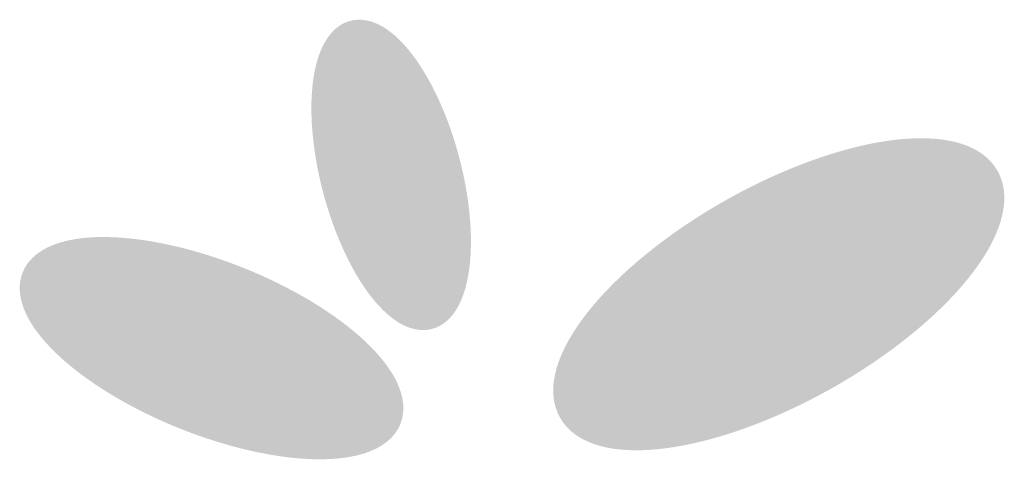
# Model space of a CAD drawing. Extents: x -15.7 to 1.3, y -11.4 to -0.4.
# Tile 6 of 11: x -6.373 to -5.912, y -4.004 to -3.798. Entities that reach past the tile are written whole.
import ezdxf

# ---------------------------------------------------------------- set-up
doc = ezdxf.new("R2010")
doc.units = 0
doc.header["$MEASUREMENT"] = 0
doc.layers.get('0').update_dxf_attribs({"linetype": 'CONTINUOUS'})
doc.layers.add('2D_LINE_26', color=3, linetype='CONTINUOUS')

# ---------------------------------------------------------------- blocks, each defined once
blk = doc.blocks.new('SMOOTH_0$005')
at = {"const_width": 0.0025}
blk.add_lwpolyline([(-0.00125, 0, 1), (0.00125, 0, 1)], format="xyb", close=True, dxfattribs=at)
blk = doc.blocks.new('DRAWING_3')
at = {"layer": '2D_LINE_26', "const_width": 0.005}
for points in [[(-0.83093, -0.08987), (-0.79413, -0.05307)], [(-0.83036, -0.08838), (-0.79461, -0.05263)], [(-0.82976, -0.08685), (-0.79515, -0.05224)], [(-0.82912, -0.08527), (-0.79573, -0.05188)], [(-0.82842, -0.08364), (-0.79635, -0.05157)], [(-0.82767, -0.08196), (-0.79703, -0.05132)], [(-0.82686, -0.08022), (-0.79778, -0.05114)], [(-0.82597, -0.0784), (-0.7986, -0.05103)], [(-0.82499, -0.07649), (-0.7995, -0.051)], [(-0.82391, -0.07448), (-0.80053, -0.0511)], [(-0.82267, -0.07231), (-0.80168, -0.05132)], [(-0.82124, -0.06995), (-0.80305, -0.05176)], [(-0.8195, -0.06727), (-0.80473, -0.0525)], [(-0.83283, -0.0955), (-0.79248, -0.05515)], [(-0.8324, -0.09414), (-0.79285, -0.05459)], [(-0.83194, -0.09275), (-0.79324, -0.05405)], [(-0.83145, -0.09133), (-0.79366, -0.05354)], [(-0.81713, -0.06397), (-0.80704, -0.05388)], [(-0.83429, -0.10068), (-0.79129, -0.05768)], [(-0.83397, -0.09943), (-0.79156, -0.05702)], [(-0.83361, -0.09814), (-0.79184, -0.05637)], [(-0.83324, -0.09684), (-0.79215, -0.05575)], [(-0.83514, -0.10433), (-0.79065, -0.05984)], [(-0.83488, -0.10313), (-0.79084, -0.05909)], [(-0.8346, -0.10192), (-0.79106, -0.05838)], [(-0.83581, -0.10778), (-0.79019, -0.06216)], [(-0.83561, -0.10665), (-0.79033, -0.06137)], [(-0.83538, -0.1055), (-0.79047, -0.06059)], [(-0.8363, -0.11107), (-0.78991, -0.06468)], [(-0.83615, -0.10999), (-0.78998, -0.06382)], [(-0.83599, -0.1089), (-0.79008, -0.06299)], [(-0.83653, -0.11316), (-0.7898, -0.06643)], [(-0.83643, -0.11212), (-0.78985, -0.06554)], [(-0.83675, -0.11617), (-0.78979, -0.06921)], [(-0.8367, -0.11519), (-0.78978, -0.06827)], [(-0.83663, -0.11418), (-0.78979, -0.06734)], [(-0.83681, -0.11809), (-0.78986, -0.07114)], [(-0.83679, -0.11714), (-0.78982, -0.07017)], [(-0.83682, -0.11903), (-0.78994, -0.07215)], [(-0.8368, -0.11994), (-0.79001, -0.07315)], [(-0.83677, -0.12084), (-0.79012, -0.07419)], [(-0.83672, -0.12172), (-0.79023, -0.07523)], [(-0.83665, -0.12259), (-0.79037, -0.07631)], [(-0.83656, -0.12343), (-0.79052, -0.07739)], [(-0.83646, -0.12426), (-0.7907, -0.0785)], [(-0.83633, -0.12506), (-0.79089, -0.07962)], [(-0.83619, -0.12585), (-0.7911, -0.08076)], [(-0.83603, -0.12662), (-0.79134, -0.08193)], [(-0.83584, -0.12736), (-0.79158, -0.0831)], [(-0.83564, -0.12809), (-0.79186, -0.08431)], [(-0.83541, -0.12879), (-0.79215, -0.08553)], [(-0.83516, -0.12947), (-0.79247, -0.08678)], [(-0.83489, -0.13013), (-0.79281, -0.08805)], [(-0.83459, -0.13077), (-0.79317, -0.08935)], [(-0.83427, -0.13137), (-0.79356, -0.09066)], [(-0.83392, -0.13196), (-0.79398, -0.09202)], [(-0.83354, -0.13251), (-0.79443, -0.0934)], [(-0.83314, -0.13303), (-0.79491, -0.0948)], [(-0.8327, -0.13352), (-0.79542, -0.09624)], [(-0.83222, -0.13398), (-0.79596, -0.09772)], [(-0.83171, -0.13439), (-0.79655, -0.09923)], [(-0.83115, -0.13477), (-0.79717, -0.10079)], [(-0.83055, -0.13509), (-0.79784, -0.10238)], [(-0.82989, -0.13537), (-0.79856, -0.10404)], [(-0.82918, -0.13559), (-0.79934, -0.10575)], [(-0.8284, -0.13574), (-0.8002, -0.10754)], [(-0.82753, -0.1358), (-0.80112, -0.10939)], [(-0.82657, -0.13577), (-0.80216, -0.11136)], [(-0.82548, -0.13561), (-0.80332, -0.11345)], [(-0.82422, -0.13528), (-0.80464, -0.1157)], [(-0.82271, -0.1347), (-0.80622, -0.11821)], [(-0.76915, -0.14892), (-0.7675, -0.14847), (-0.76587, -0.14798), (-0.76425, -0.14746), (-0.76266, -0.14692), (-0.76108, -0.14634), (-0.75954, -0.14575), (-0.75803, -0.14512), (-0.75655, -0.14447), (-0.75511, -0.14381), (-0.75371, -0.14312), (-0.75236, -0.14241), (-0.75106, -0.14168), (-0.74981, -0.14094), (-0.74862, -0.14019), (-0.74748, -0.13943), (-0.74641, -0.13865), (-0.7454, -0.13787), (-0.74445, -0.13708), (-0.74358, -0.13629), (-0.74277, -0.1355), (-0.74203, -0.13471), (-0.74137, -0.13391), (-0.74079, -0.13313), (-0.74028, -0.13234), (-0.73985, -0.13157), (-0.7395, -0.1308), (-0.73923, -0.13005), (-0.73904, -0.12931), (-0.73893, -0.12858), (-0.7389, -0.12787), (-0.73895, -0.12718), (-0.73909, -0.12651), (-0.7393, -0.12586), (-0.7396, -0.12523), (-0.73998, -0.12463), (-0.74043, -0.12405), (-0.74097, -0.1235), (-0.74158, -0.12298), (-0.74226, -0.12249), (-0.74302, -0.12203), (-0.74385, -0.1216), (-0.74475, -0.12121), (-0.74571, -0.12085), (-0.74675, -0.12052), (-0.74784, -0.12024), (-0.749, -0.11998), (-0.75021, -0.11977), (-0.75147, -0.11959), (-0.75279, -0.11946), (-0.75416, -0.11936), (-0.75556, -0.11929), (-0.75702, -0.11927), (-0.75851, -0.11929), (-0.76003, -0.11934), (-0.76158, -0.11944), (-0.76316, -0.11957), (-0.76477, -0.11974), (-0.76639, -0.11995), (-0.76803, -0.1202), (-0.76968, -0.12048), (-0.77133, -0.1208), (-0.773, -0.12115), (-0.77465, -0.12154), (-0.77631, -0.12197), (-0.77796, -0.12242), (-0.77959, -0.12291), (-0.78121, -0.12342), (-0.7828, -0.12397), (-0.78438, -0.12454), (-0.78592, -0.12514), (-0.78743, -0.12576), (-0.78891, -0.12641), (-0.79035, -0.12708), (-0.79175, -0.12777), (-0.7931, -0.12848), (-0.7944, -0.1292), (-0.79565, -0.12994), (-0.79684, -0.13069), (-0.79798, -0.13146), (-0.79905, -0.13223), (-0.80006, -0.13301), (-0.80101, -0.1338), (-0.80188, -0.13459), (-0.80269, -0.13539), (-0.80343, -0.13618), (-0.80409, -0.13697), (-0.80467, -0.13776), (-0.80518, -0.13854), (-0.80561, -0.13932), (-0.80596, -0.14008), (-0.80623, -0.14084), (-0.80642, -0.14158), (-0.80653, -0.14231), (-0.80656, -0.14302), (-0.80651, -0.14371), (-0.80637, -0.14438), (-0.80616, -0.14503), (-0.80586, -0.14566), (-0.80548, -0.14626), (-0.80503, -0.14684), (-0.80449, -0.14739), (-0.80388, -0.14791), (-0.8032, -0.1484), (-0.80244, -0.14886), (-0.80161, -0.14928), (-0.80071, -0.14968), (-0.79975, -0.15004), (-0.79871, -0.15036), (-0.79762, -0.15065), (-0.79646, -0.1509), (-0.79525, -0.15112), (-0.79399, -0.15129), (-0.79267, -0.15143), (-0.7913, -0.15153), (-0.78989, -0.15159), (-0.78844, -0.15161), (-0.78695, -0.1516), (-0.78543, -0.15154), (-0.78388, -0.15145), (-0.7823, -0.15131), (-0.78069, -0.15114), (-0.77907, -0.15093), (-0.77743, -0.15069), (-0.77578, -0.1504), (-0.77412, -0.15009), (-0.77246, -0.14973), (-0.7708, -0.14934), (-0.76915, -0.14892)], [(-0.79693, -0.15081), (-0.76603, -0.11991)], [(-0.79616, -0.15096), (-0.76497, -0.11977)], [(-0.79537, -0.1511), (-0.76392, -0.11965)], [(-0.79456, -0.15122), (-0.76289, -0.11955)], [(-0.79373, -0.15133), (-0.76187, -0.11947)], [(-0.79289, -0.15141), (-0.76087, -0.11939)], [(-0.79203, -0.15149), (-0.75989, -0.11935)], [(-0.79115, -0.15154), (-0.75891, -0.1193)], [(-0.79026, -0.15158), (-0.75796, -0.11928)], [(-0.78936, -0.15161), (-0.75703, -0.11928)], [(-0.78844, -0.15162), (-0.75611, -0.11929)], [(-0.7875, -0.15161), (-0.7552, -0.11931)], [(-0.78655, -0.15159), (-0.75431, -0.11935)], [(-0.78558, -0.15155), (-0.75343, -0.1194)], [(-0.7846, -0.1515), (-0.75258, -0.11948)], [(-0.7836, -0.15143), (-0.75174, -0.11957)], [(-0.78258, -0.15134), (-0.75091, -0.11967)], [(-0.78155, -0.15124), (-0.7501, -0.11979)], [(-0.7805, -0.15112), (-0.74931, -0.11993)], [(-0.82077, -0.1337), (-0.80822, -0.12115)], [(-0.80302, -0.14852), (-0.77653, -0.12203)], [(-0.80243, -0.14886), (-0.77527, -0.1217)], [(-0.80182, -0.14918), (-0.77404, -0.1214)], [(-0.80119, -0.14948), (-0.77283, -0.12112)], [(-0.80053, -0.14975), (-0.77165, -0.12087)], [(-0.79985, -0.15), (-0.77048, -0.12063)], [(-0.79915, -0.15023), (-0.76934, -0.12042)], [(-0.79843, -0.15044), (-0.76822, -0.12023)], [(-0.79769, -0.15063), (-0.76712, -0.12006)], [(-0.77943, -0.15099), (-0.74853, -0.12009)], [(-0.77835, -0.15083), (-0.74777, -0.12025)], [(-0.77724, -0.15066), (-0.74703, -0.12045)], [(-0.77612, -0.15047), (-0.74631, -0.12066)], [(-0.77498, -0.15026), (-0.74561, -0.12089)], [(-0.77382, -0.15003), (-0.74493, -0.12114)], [(-0.77263, -0.14977), (-0.74427, -0.12141)], [(-0.77142, -0.14949), (-0.74363, -0.1217)], [(-0.77019, -0.14919), (-0.74302, -0.12202)], [(-0.80546, -0.1463), (-0.78331, -0.12415)], [(-0.80504, -0.14682), (-0.78187, -0.12365)], [(-0.80459, -0.1473), (-0.78049, -0.12319)], [(-0.8041, -0.14774), (-0.77913, -0.12277)], [(-0.80357, -0.14814), (-0.77781, -0.12238)], [(-0.76893, -0.14887), (-0.74244, -0.12238)], [(-0.76765, -0.14851), (-0.74189, -0.12275)], [(-0.76633, -0.14812), (-0.74136, -0.12315)], [(-0.76498, -0.1477), (-0.74087, -0.12359)], [(-0.76359, -0.14724), (-0.74042, -0.12407)], [(-0.76216, -0.14674), (-0.74001, -0.12459)], [(-0.81768, -0.13153), (-0.81139, -0.12524)], [(-0.80652, -0.14364), (-0.78962, -0.12674)], [(-0.80636, -0.14441), (-0.78792, -0.12597)], [(-0.80612, -0.14511), (-0.78632, -0.12531)], [(-0.80582, -0.14573), (-0.78479, -0.1247)], [(-0.76068, -0.14619), (-0.73964, -0.12515)], [(-0.75914, -0.14559), (-0.73933, -0.12578)], [(-0.75754, -0.14492), (-0.7391, -0.12648)], [(-0.80656, -0.14275), (-0.79142, -0.12761)], [(-0.80645, -0.14171), (-0.79337, -0.12863)], [(-0.75585, -0.14416), (-0.73894, -0.12725)], [(-0.75405, -0.14329), (-0.7389, -0.12814)], [(-0.7521, -0.14227), (-0.73901, -0.12918)], [(-0.80609, -0.14042), (-0.79557, -0.1299)], [(-0.7499, -0.141), (-0.73936, -0.13046)], [(-0.80523, -0.13863), (-0.79827, -0.13167)], [(-0.7472, -0.13923), (-0.74022, -0.13225)], [(-0.82051, -0.23735), (-0.81913, -0.23974), (-0.81771, -0.2421), (-0.81624, -0.24442), (-0.81474, -0.2467), (-0.8132, -0.24893), (-0.81163, -0.2511), (-0.81004, -0.25322), (-0.80842, -0.25526), (-0.80679, -0.25724), (-0.80514, -0.25914), (-0.80348, -0.26097), (-0.80181, -0.26271), (-0.80014, -0.26436), (-0.79847, -0.26592), (-0.79681, -0.26738), (-0.79515, -0.26875), (-0.79351, -0.27001), (-0.79189, -0.27116), (-0.79029, -0.27221), (-0.78871, -0.27315), (-0.78716, -0.27397), (-0.78564, -0.27468), (-0.78416, -0.27527), (-0.78272, -0.27575), (-0.78133, -0.2761), (-0.77998, -0.27633), (-0.77868, -0.27645), (-0.77743, -0.27644), (-0.77624, -0.27631), (-0.77511, -0.27606), (-0.77404, -0.27569), (-0.77303, -0.2752), (-0.77209, -0.27459), (-0.77122, -0.27387), (-0.77042, -0.27303), (-0.76969, -0.27208), (-0.76904, -0.27101), (-0.76846, -0.26984), (-0.76796, -0.26857), (-0.76754, -0.26719), (-0.7672, -0.26571), (-0.76694, -0.26414), (-0.76676, -0.26247), (-0.76667, -0.26072), (-0.76665, -0.25889), (-0.76672, -0.25697), (-0.76687, -0.25499), (-0.7671, -0.25293), (-0.76741, -0.25081), (-0.7678, -0.24863), (-0.76827, -0.24639), (-0.76882, -0.24411), (-0.76945, -0.24178), (-0.77015, -0.23942), (-0.77092, -0.23702), (-0.77177, -0.2346), (-0.77268, -0.23215), (-0.77367, -0.2297), (-0.77471, -0.22723), (-0.77582, -0.22476), (-0.77699, -0.2223), (-0.77822, -0.21984), (-0.7795, -0.2174), (-0.78084, -0.21498), (-0.78222, -0.21259), (-0.78364, -0.21023), (-0.78511, -0.20791), (-0.78661, -0.20563), (-0.78815, -0.2034), (-0.78972, -0.20123), (-0.79131, -0.19912), (-0.79293, -0.19707), (-0.79456, -0.19509), (-0.79621, -0.19319), (-0.79787, -0.19136), (-0.79954, -0.18963), (-0.80121, -0.18797), (-0.80288, -0.18641), (-0.80454, -0.18495), (-0.80619, -0.18359), (-0.80784, -0.18232), (-0.80946, -0.18117), (-0.81106, -0.18012), (-0.81264, -0.17918), (-0.81419, -0.17836), (-0.8157, -0.17765), (-0.81718, -0.17706), (-0.81862, -0.17658), (-0.82002, -0.17623), (-0.82137, -0.176), (-0.82267, -0.17588), (-0.82392, -0.17589), (-0.82511, -0.17602), (-0.82624, -0.17627), (-0.82731, -0.17664), (-0.82832, -0.17713), (-0.82926, -0.17774), (-0.83013, -0.17846), (-0.83093, -0.1793), (-0.83166, -0.18026), (-0.83231, -0.18132), (-0.83289, -0.18249), (-0.83339, -0.18377), (-0.83381, -0.18514), (-0.83415, -0.18662), (-0.83441, -0.18819), (-0.83458, -0.18986), (-0.83468, -0.19161), (-0.8347, -0.19344), (-0.83463, -0.19536), (-0.83448, -0.19735), (-0.83425, -0.1994), (-0.83394, -0.20152), (-0.83355, -0.2037), (-0.83307, -0.20594), (-0.83253, -0.20822), (-0.8319, -0.21055), (-0.8312, -0.21292), (-0.83043, -0.21531), (-0.82958, -0.21773), (-0.82866, -0.22018), (-0.82768, -0.22263), (-0.82663, -0.2251), (-0.82552, -0.22757), (-0.82435, -0.23003), (-0.82312, -0.23249), (-0.82184, -0.23493), (-0.82051, -0.23735)], [(-0.8347, -0.19229), (-0.81891, -0.1765)], [(-0.8347, -0.19323), (-0.81819, -0.17672)], [(-0.83468, -0.19414), (-0.81749, -0.17695)], [(-0.83467, -0.19134), (-0.81964, -0.17631)], [(-0.83465, -0.19504), (-0.81681, -0.1772)], [(-0.83462, -0.19036), (-0.82041, -0.17615)], [(-0.8346, -0.19592), (-0.81615, -0.17747)], [(-0.83454, -0.18935), (-0.82121, -0.17602)], [(-0.83442, -0.1883), (-0.82204, -0.17592)], [(-0.83426, -0.1872), (-0.82293, -0.17587)], [(-0.83403, -0.18604), (-0.82388, -0.17589)], [(-0.83371, -0.18479), (-0.8249, -0.17598)], [(-0.83326, -0.18342), (-0.82607, -0.17623)], [(-0.83256, -0.18178), (-0.8275, -0.17672)], [(-0.83453, -0.19678), (-0.81549, -0.17774)], [(-0.83445, -0.19763), (-0.81485, -0.17803)], [(-0.83436, -0.19847), (-0.81422, -0.17833)], [(-0.83426, -0.1993), (-0.81361, -0.17865)], [(-0.83415, -0.20012), (-0.813, -0.17897)], [(-0.83403, -0.20094), (-0.81241, -0.17932)], [(-0.8339, -0.20174), (-0.81182, -0.17966)], [(-0.83377, -0.20253), (-0.81124, -0.18)], [(-0.83362, -0.20332), (-0.81067, -0.18037)], [(-0.83347, -0.2041), (-0.81011, -0.18074)], [(-0.83331, -0.20487), (-0.80955, -0.18111)], [(-0.83315, -0.20563), (-0.809, -0.18148)], [(-0.83297, -0.20639), (-0.80845, -0.18187)], [(-0.8328, -0.20714), (-0.80792, -0.18226)], [(-0.83261, -0.20789), (-0.80738, -0.18266)], [(-0.83242, -0.20863), (-0.80685, -0.18306)], [(-0.83223, -0.20937), (-0.80633, -0.18347)], [(-0.83203, -0.2101), (-0.80582, -0.18389)], [(-0.83182, -0.21083), (-0.8053, -0.18431)], [(-0.83162, -0.21155), (-0.8048, -0.18473)], [(-0.8314, -0.21226), (-0.80429, -0.18515)], [(-0.83118, -0.21298), (-0.80379, -0.18559)], [(-0.83096, -0.21368), (-0.8033, -0.18602)], [(-0.83073, -0.21439), (-0.80281, -0.18647)], [(-0.8305, -0.21509), (-0.80233, -0.18692)], [(-0.83027, -0.21578), (-0.80185, -0.18736)], [(-0.83003, -0.21648), (-0.80137, -0.18782)], [(-0.82979, -0.21716), (-0.8009, -0.18827)], [(-0.82954, -0.21785), (-0.80043, -0.18874)], [(-0.82929, -0.21853), (-0.79996, -0.1892)], [(-0.82904, -0.21921), (-0.7995, -0.18967)], [(-0.82878, -0.21988), (-0.79904, -0.19014)], [(-0.82852, -0.22055), (-0.79858, -0.19061)], [(-0.82826, -0.22122), (-0.79813, -0.19109)], [(-0.82799, -0.22188), (-0.79768, -0.19157)], [(-0.82772, -0.22254), (-0.79723, -0.19205)], [(-0.82745, -0.2232), (-0.79679, -0.19254)], [(-0.82717, -0.22386), (-0.79635, -0.19304)], [(-0.82689, -0.22451), (-0.79591, -0.19353)], [(-0.82661, -0.22516), (-0.79548, -0.19403)], [(-0.82633, -0.2258), (-0.79505, -0.19452)], [(-0.82604, -0.22644), (-0.79462, -0.19502)], [(-0.82575, -0.22708), (-0.79419, -0.19552)], [(-0.82545, -0.22772), (-0.79377, -0.19604)], [(-0.82516, -0.22836), (-0.79335, -0.19655)], [(-0.82486, -0.22899), (-0.79293, -0.19706)], [(-0.82456, -0.22962), (-0.79252, -0.19758)], [(-0.82425, -0.23024), (-0.7921, -0.19809)], [(-0.82395, -0.23087), (-0.7917, -0.19862)], [(-0.82364, -0.23149), (-0.7913, -0.19915)], [(-0.82332, -0.2321), (-0.79088, -0.19966)], [(-0.82301, -0.23272), (-0.79049, -0.2002)], [(-0.82269, -0.23333), (-0.79009, -0.20073)], [(-0.82237, -0.23394), (-0.78969, -0.20126)], [(-0.82205, -0.23455), (-0.7893, -0.2018)], [(-0.82172, -0.23516), (-0.7889, -0.20234)], [(-0.82139, -0.23576), (-0.78851, -0.20288)], [(-0.82106, -0.23636), (-0.78813, -0.20343)], [(-0.82073, -0.23696), (-0.78775, -0.20398)], [(-0.8204, -0.23755), (-0.78737, -0.20452)], [(-0.82006, -0.23815), (-0.78699, -0.20508)], [(-0.81972, -0.23874), (-0.78661, -0.20563)], [(-0.81938, -0.23933), (-0.78624, -0.20619)], [(-0.81903, -0.23991), (-0.78587, -0.20675)], [(-0.81868, -0.24049), (-0.78549, -0.2073)], [(-0.81833, -0.24108), (-0.78513, -0.20788)], [(-0.81798, -0.24165), (-0.78477, -0.20844)], [(-0.81763, -0.24223), (-0.78441, -0.20901)], [(-0.81727, -0.2428), (-0.78405, -0.20958)], [(-0.81723, -0.24284), (-0.78401, -0.20962)], [(-0.81687, -0.24341), (-0.78366, -0.2102)], [(-0.8165, -0.24398), (-0.7833, -0.21078)], [(-0.81614, -0.24454), (-0.78296, -0.21136)], [(-0.81577, -0.24511), (-0.78261, -0.21195)], [(-0.8154, -0.24566), (-0.78226, -0.21252)], [(-0.81502, -0.24622), (-0.78192, -0.21312)], [(-0.81465, -0.24678), (-0.78158, -0.21371)], [(-0.81427, -0.24733), (-0.78124, -0.2143)], [(-0.81389, -0.24788), (-0.78091, -0.2149)], [(-0.8135, -0.24842), (-0.78057, -0.21549)], [(-0.81312, -0.24897), (-0.78025, -0.2161)], [(-0.81273, -0.24951), (-0.77992, -0.2167)], [(-0.81234, -0.25005), (-0.7796, -0.21731)], [(-0.81194, -0.25059), (-0.77927, -0.21792)], [(-0.81155, -0.25112), (-0.77895, -0.21852)], [(-0.81115, -0.25165), (-0.77864, -0.21914)], [(-0.81075, -0.25218), (-0.77832, -0.21975)], [(-0.81034, -0.25271), (-0.77801, -0.22038)], [(-0.80993, -0.25323), (-0.77769, -0.22099)], [(-0.80952, -0.25375), (-0.77738, -0.22161)], [(-0.80911, -0.25427), (-0.77708, -0.22224)], [(-0.8087, -0.25479), (-0.77679, -0.22288)], [(-0.80828, -0.2553), (-0.77648, -0.2235)], [(-0.80786, -0.25581), (-0.77619, -0.22414)], [(-0.80744, -0.25632), (-0.7759, -0.22478)], [(-0.80701, -0.25682), (-0.7756, -0.22541)], [(-0.80658, -0.25732), (-0.77532, -0.22606)], [(-0.80615, -0.25782), (-0.77503, -0.2267)], [(-0.80572, -0.25832), (-0.77476, -0.22736)], [(-0.80528, -0.25881), (-0.77447, -0.228)], [(-0.80484, -0.2593), (-0.7742, -0.22866)], [(-0.80439, -0.25979), (-0.77392, -0.22932)], [(-0.80395, -0.26027), (-0.77366, -0.22998)], [(-0.8035, -0.26075), (-0.77339, -0.23064)], [(-0.80304, -0.26123), (-0.77312, -0.23131)], [(-0.80259, -0.26171), (-0.77287, -0.23199)], [(-0.80213, -0.26218), (-0.77261, -0.23266)], [(-0.80166, -0.26264), (-0.77235, -0.23333)], [(-0.8012, -0.26311), (-0.77211, -0.23402)], [(-0.80073, -0.26357), (-0.77186, -0.2347)], [(-0.80025, -0.26402), (-0.77162, -0.23539)], [(-0.79978, -0.26448), (-0.77139, -0.23609)], [(-0.79929, -0.26493), (-0.77114, -0.23678)], [(-0.79881, -0.26537), (-0.77092, -0.23748)], [(-0.79832, -0.26581), (-0.77069, -0.23818)], [(-0.79782, -0.26625), (-0.77046, -0.23889)], [(-0.79733, -0.26668), (-0.77025, -0.2396)], [(-0.79682, -0.26711), (-0.77003, -0.24032)], [(-0.79631, -0.26753), (-0.76982, -0.24104)], [(-0.7958, -0.26795), (-0.76962, -0.24177)], [(-0.79529, -0.26836), (-0.76943, -0.2425)], [(-0.79476, -0.26877), (-0.76923, -0.24324)], [(-0.79424, -0.26917), (-0.76905, -0.24398)], [(-0.7937, -0.26957), (-0.76886, -0.24473)], [(-0.79316, -0.26996), (-0.76868, -0.24548)], [(-0.79262, -0.27035), (-0.76851, -0.24624)], [(-0.79207, -0.27073), (-0.76835, -0.24701)], [(-0.79151, -0.2711), (-0.76819, -0.24778)], [(-0.79094, -0.27147), (-0.76803, -0.24856)], [(-0.79037, -0.27183), (-0.76789, -0.24935)], [(-0.78979, -0.27218), (-0.76775, -0.25014)], [(-0.7892, -0.27252), (-0.76762, -0.25094)], [(-0.78861, -0.27285), (-0.76751, -0.25175)], [(-0.788, -0.27318), (-0.7674, -0.25258)], [(-0.78738, -0.27349), (-0.7673, -0.25341)], [(-0.78675, -0.27379), (-0.76721, -0.25425)], [(-0.78611, -0.27408), (-0.76713, -0.2551)], [(-0.78546, -0.27436), (-0.76707, -0.25597)], [(-0.78479, -0.27462), (-0.76702, -0.25685)], [(-0.78411, -0.27487), (-0.76699, -0.25775)], [(-0.78341, -0.2751), (-0.76697, -0.25866)], [(-0.78269, -0.27531), (-0.76698, -0.2596)], [(-0.78195, -0.2755), (-0.76701, -0.26056)], [(-0.78118, -0.27566), (-0.76706, -0.26154)], [(-0.78038, -0.27579), (-0.76715, -0.26256)], [(-0.77954, -0.27588), (-0.76727, -0.26361)], [(-0.77865, -0.27592), (-0.76744, -0.26471)], [(-0.7777, -0.2759), (-0.76768, -0.26588)], [(-0.77665, -0.27579), (-0.768, -0.26714)], [(-0.77547, -0.27554), (-0.76847, -0.26854)], [(-0.774, -0.275), (-0.76922, -0.27022)]]:
    blk.add_lwpolyline(points, dxfattribs=at)
at = {"layer": '2D_LINE_26'}
for p in [(-0.80473, -0.0525), (-0.80305, -0.05176), (-0.80168, -0.05132), (-0.80053, -0.0511), (-0.7995, -0.051), (-0.7986, -0.05103), (-0.79778, -0.05114), (-0.79703, -0.05132), (-0.79635, -0.05157), (-0.79573, -0.05188), (-0.79515, -0.05224), (-0.79461, -0.05263), (-0.79413, -0.05307), (-0.80704, -0.05388), (-0.79366, -0.05354), (-0.79324, -0.05405), (-0.79285, -0.05459), (-0.79248, -0.05515), (-0.79215, -0.05575), (-0.79184, -0.05637), (-0.79156, -0.05702), (-0.79129, -0.05768), (-0.79106, -0.05838), (-0.79084, -0.05909), (-0.79065, -0.05984), (-0.79047, -0.06059), (-0.79033, -0.06137), (-0.79019, -0.06216), (-0.81713, -0.06397), (-0.79008, -0.06299), (-0.78998, -0.06382), (-0.78991, -0.06468), (-0.78985, -0.06554), (-0.7898, -0.06643), (-0.8195, -0.06727), (-0.78979, -0.06734), (-0.78979, -0.06921), (-0.78978, -0.06827), (-0.82124, -0.06995), (-0.78986, -0.07114), (-0.78982, -0.07017), (-0.82267, -0.07231), (-0.79001, -0.07315), (-0.78994, -0.07215), (-0.82391, -0.07448), (-0.79023, -0.07523), (-0.79012, -0.07419), (-0.82597, -0.0784), (-0.82499, -0.07649), (-0.7907, -0.0785), (-0.79052, -0.07739), (-0.79037, -0.07631), (-0.82686, -0.08022), (-0.7911, -0.08076), (-0.79089, -0.07962), (-0.82767, -0.08196), (-0.79158, -0.0831), (-0.79134, -0.08193), (-0.82912, -0.08527), (-0.82842, -0.08364), (-0.79186, -0.08431), (-0.82976, -0.08685), (-0.79247, -0.08678), (-0.79215, -0.08553), (-0.83093, -0.08987), (-0.83036, -0.08838), (-0.79317, -0.08935), (-0.79281, -0.08805), (-0.83145, -0.09133), (-0.79398, -0.09202), (-0.79356, -0.09066), (-0.8324, -0.09414), (-0.83194, -0.09275), (-0.79443, -0.0934), (-0.83324, -0.09684), (-0.83283, -0.0955), (-0.79542, -0.09624), (-0.79491, -0.0948), (-0.83361, -0.09814), (-0.79655, -0.09923), (-0.79596, -0.09772), (-0.83429, -0.10068), (-0.83397, -0.09943), (-0.79717, -0.10079), (-0.83488, -0.10313), (-0.8346, -0.10192), (-0.79784, -0.10238), (-0.83538, -0.1055), (-0.83514, -0.10433), (-0.79934, -0.10575), (-0.79856, -0.10404), (-0.83581, -0.10778), (-0.83561, -0.10665), (-0.8002, -0.10754), (-0.83615, -0.10999), (-0.83599, -0.1089), (-0.80112, -0.10939), (-0.83643, -0.11212), (-0.8363, -0.11107), (-0.80216, -0.11136), (-0.8367, -0.11519), (-0.83663, -0.11418), (-0.83653, -0.11316), (-0.80332, -0.11345), (-0.83679, -0.11714), (-0.83675, -0.11617), (-0.80464, -0.1157), (-0.83682, -0.11903), (-0.83681, -0.11809), (-0.8368, -0.11994), (-0.80622, -0.11821), (-0.76603, -0.11991), (-0.76497, -0.11977), (-0.76392, -0.11965), (-0.76289, -0.11955), (-0.76187, -0.11947), (-0.76087, -0.11939), (-0.75989, -0.11935), (-0.75891, -0.1193), (-0.75796, -0.11928), (-0.75703, -0.11928), (-0.75611, -0.11929), (-0.7552, -0.11931), (-0.75431, -0.11935), (-0.75343, -0.1194), (-0.75258, -0.11948), (-0.75174, -0.11957), (-0.75091, -0.11967), (-0.7501, -0.11979), (-0.74931, -0.11993), (-0.83677, -0.12084), (-0.83672, -0.12172), (-0.80822, -0.12115), (-0.77653, -0.12203), (-0.77527, -0.1217), (-0.77404, -0.1214), (-0.77283, -0.12112), (-0.77165, -0.12087), (-0.77048, -0.12063), (-0.76934, -0.12042), (-0.76822, -0.12023), (-0.76712, -0.12006), (-0.74853, -0.12009), (-0.74777, -0.12025), (-0.74703, -0.12045), (-0.74631, -0.12066), (-0.74561, -0.12089), (-0.74493, -0.12114), (-0.74427, -0.12141), (-0.74363, -0.1217), (-0.74302, -0.12202), (-0.83665, -0.12259), (-0.83656, -0.12343), (-0.83646, -0.12426), (-0.78331, -0.12415), (-0.78187, -0.12365), (-0.78049, -0.12319), (-0.77913, -0.12277), (-0.77781, -0.12238), (-0.74244, -0.12238), (-0.74189, -0.12275), (-0.74136, -0.12315), (-0.74087, -0.12359), (-0.74042, -0.12407), (-0.74001, -0.12459), (-0.83633, -0.12506), (-0.83619, -0.12585), (-0.83603, -0.12662), (-0.81139, -0.12524), (-0.78962, -0.12674), (-0.78792, -0.12597), (-0.78632, -0.12531), (-0.78479, -0.1247), (-0.73964, -0.12515), (-0.73933, -0.12578), (-0.7391, -0.12648), (-0.83584, -0.12736), (-0.83564, -0.12809), (-0.83541, -0.12879), (-0.79337, -0.12863), (-0.79142, -0.12761), (-0.73901, -0.12918), (-0.73894, -0.12725), (-0.7389, -0.12814), (-0.83516, -0.12947), (-0.83489, -0.13013), (-0.83459, -0.13077), (-0.83427, -0.13137), (-0.81768, -0.13153), (-0.79557, -0.1299), (-0.73936, -0.13046), (-0.83392, -0.13196), (-0.83354, -0.13251), (-0.83314, -0.13303), (-0.8327, -0.13352), (-0.82077, -0.1337), (-0.79827, -0.13167), (-0.74022, -0.13225), (-0.83222, -0.13398), (-0.83171, -0.13439), (-0.83115, -0.13477), (-0.83055, -0.13509), (-0.82989, -0.13537), (-0.82918, -0.13559), (-0.8284, -0.13574), (-0.82753, -0.1358), (-0.82657, -0.13577), (-0.82548, -0.13561), (-0.82422, -0.13528), (-0.82271, -0.1347), (-0.80609, -0.14042), (-0.80523, -0.13863), (-0.7472, -0.13923), (-0.80656, -0.14275), (-0.80645, -0.14171), (-0.7521, -0.14227), (-0.7499, -0.141), (-0.80652, -0.14364), (-0.80636, -0.14441), (-0.80612, -0.14511), (-0.75754, -0.14492), (-0.75585, -0.14416), (-0.75405, -0.14329), (-0.80582, -0.14573), (-0.80546, -0.1463), (-0.80504, -0.14682), (-0.80459, -0.1473), (-0.76425, -0.14746), (-0.76359, -0.14724), (-0.76216, -0.14674), (-0.76068, -0.14619), (-0.75914, -0.14559), (-0.8041, -0.14774), (-0.80357, -0.14814), (-0.80302, -0.14852), (-0.80243, -0.14886), (-0.80182, -0.14918), (-0.80119, -0.14948), (-0.80053, -0.14975), (-0.77263, -0.14977), (-0.77142, -0.14949), (-0.77019, -0.14919), (-0.76915, -0.14892), (-0.76893, -0.14887), (-0.76765, -0.14851), (-0.7675, -0.14847), (-0.76633, -0.14812), (-0.76587, -0.14798), (-0.76498, -0.1477), (-0.79985, -0.15), (-0.79915, -0.15023), (-0.79843, -0.15044), (-0.79769, -0.15063), (-0.79693, -0.15081), (-0.79616, -0.15096), (-0.79537, -0.1511), (-0.79456, -0.15122), (-0.79373, -0.15133), (-0.79289, -0.15141), (-0.79203, -0.15149), (-0.79115, -0.15154), (-0.79026, -0.15158), (-0.78936, -0.15161), (-0.78844, -0.15162), (-0.7875, -0.15161), (-0.78655, -0.15159), (-0.78558, -0.15155), (-0.7846, -0.1515), (-0.7836, -0.15143), (-0.78258, -0.15134), (-0.78155, -0.15124), (-0.7805, -0.15112), (-0.77943, -0.15099), (-0.77835, -0.15083), (-0.77724, -0.15066), (-0.77612, -0.15047), (-0.77498, -0.15026), (-0.77382, -0.15003), (-0.8275, -0.17672), (-0.82607, -0.17623), (-0.8249, -0.17598), (-0.82388, -0.17589), (-0.82293, -0.17587), (-0.82204, -0.17592), (-0.82121, -0.17602), (-0.82041, -0.17615), (-0.81964, -0.17631), (-0.81891, -0.1765), (-0.81819, -0.17672), (-0.81749, -0.17695), (-0.81681, -0.1772), (-0.81615, -0.17747), (-0.81549, -0.17774), (-0.81485, -0.17803), (-0.81422, -0.17833), (-0.81361, -0.17865), (-0.813, -0.17897), (-0.81241, -0.17932), (-0.81182, -0.17966), (-0.83256, -0.18178), (-0.81124, -0.18), (-0.81067, -0.18037), (-0.81011, -0.18074), (-0.80955, -0.18111), (-0.809, -0.18148), (-0.80845, -0.18187), (-0.83326, -0.18342), (-0.80792, -0.18226), (-0.80738, -0.18266), (-0.80685, -0.18306), (-0.80633, -0.18347), (-0.80582, -0.18389), (-0.8053, -0.18431), (-0.83403, -0.18604), (-0.83371, -0.18479), (-0.8048, -0.18473), (-0.80429, -0.18515), (-0.80379, -0.18559), (-0.8033, -0.18602), (-0.80281, -0.18647), (-0.83442, -0.1883), (-0.83426, -0.1872), (-0.80233, -0.18692), (-0.80185, -0.18736), (-0.80137, -0.18782), (-0.8009, -0.18827), (-0.80043, -0.18874), (-0.83467, -0.19134), (-0.83462, -0.19036), (-0.83454, -0.18935), (-0.79996, -0.1892), (-0.7995, -0.18967), (-0.79904, -0.19014), (-0.79858, -0.19061), (-0.79813, -0.19109), (-0.8347, -0.19229), (-0.8347, -0.19323), (-0.79768, -0.19157), (-0.79723, -0.19205), (-0.79679, -0.19254), (-0.79635, -0.19304), (-0.79591, -0.19353), (-0.83468, -0.19414), (-0.83465, -0.19504), (-0.8346, -0.19592), (-0.79548, -0.19403), (-0.79505, -0.19452), (-0.79462, -0.19502), (-0.79419, -0.19552), (-0.79377, -0.19604), (-0.83453, -0.19678), (-0.83445, -0.19763), (-0.79335, -0.19655), (-0.79293, -0.19706), (-0.79252, -0.19758), (-0.7921, -0.19809), (-0.83436, -0.19847), (-0.83426, -0.1993), (-0.83415, -0.20012), (-0.7917, -0.19862), (-0.7913, -0.19915), (-0.79088, -0.19966), (-0.79049, -0.2002), (-0.83403, -0.20094), (-0.8339, -0.20174), (-0.83377, -0.20253), (-0.79009, -0.20073), (-0.78969, -0.20126), (-0.7893, -0.2018), (-0.7889, -0.20234), (-0.78851, -0.20288), (-0.83362, -0.20332), (-0.83347, -0.2041), (-0.83331, -0.20487), (-0.78813, -0.20343), (-0.78775, -0.20398), (-0.78737, -0.20452), (-0.78699, -0.20508), (-0.83315, -0.20563), (-0.83297, -0.20639), (-0.8328, -0.20714), (-0.78661, -0.20563), (-0.78624, -0.20619), (-0.78587, -0.20675), (-0.78549, -0.2073), (-0.83261, -0.20789), (-0.83242, -0.20863), (-0.83223, -0.20937), (-0.78513, -0.20788), (-0.78477, -0.20844), (-0.78441, -0.20901), (-0.78405, -0.20958), (-0.78401, -0.20962), (-0.83203, -0.2101), (-0.83182, -0.21083), (-0.83162, -0.21155), (-0.78366, -0.2102), (-0.7833, -0.21078), (-0.78296, -0.21136), (-0.78261, -0.21195), (-0.8314, -0.21226), (-0.83118, -0.21298), (-0.83096, -0.21368), (-0.83073, -0.21439), (-0.78226, -0.21252), (-0.78192, -0.21312), (-0.78158, -0.21371), (-0.78124, -0.2143), (-0.8305, -0.21509), (-0.83027, -0.21578), (-0.83003, -0.21648), (-0.78091, -0.2149), (-0.78057, -0.21549), (-0.78025, -0.2161), (-0.77992, -0.2167), (-0.82979, -0.21716), (-0.82954, -0.21785), (-0.82929, -0.21853), (-0.7796, -0.21731), (-0.77927, -0.21792), (-0.77895, -0.21852), (-0.82904, -0.21921), (-0.82878, -0.21988), (-0.82852, -0.22055), (-0.82826, -0.22122), (-0.77864, -0.21914), (-0.77832, -0.21975), (-0.77801, -0.22038), (-0.77769, -0.22099), (-0.82799, -0.22188), (-0.82772, -0.22254), (-0.82745, -0.2232), (-0.77738, -0.22161), (-0.77708, -0.22224), (-0.77679, -0.22288), (-0.77648, -0.2235), (-0.82717, -0.22386), (-0.82689, -0.22451), (-0.82661, -0.22516), (-0.82633, -0.2258), (-0.77619, -0.22414), (-0.7759, -0.22478), (-0.7756, -0.22541), (-0.82604, -0.22644), (-0.82575, -0.22708), (-0.82545, -0.22772), (-0.77532, -0.22606), (-0.77503, -0.2267), (-0.77476, -0.22736), (-0.77447, -0.228), (-0.82516, -0.22836), (-0.82486, -0.22899), (-0.82456, -0.22962), (-0.82425, -0.23024), (-0.7742, -0.22866), (-0.77392, -0.22932), (-0.77366, -0.22998), (-0.77339, -0.23064), (-0.82395, -0.23087), (-0.82364, -0.23149), (-0.82332, -0.2321), (-0.82301, -0.23272), (-0.77312, -0.23131), (-0.77287, -0.23199), (-0.77261, -0.23266), (-0.82269, -0.23333), (-0.82237, -0.23394), (-0.82205, -0.23455), (-0.82172, -0.23516), (-0.77235, -0.23333), (-0.77211, -0.23402), (-0.77186, -0.2347), (-0.82139, -0.23576), (-0.82106, -0.23636), (-0.82073, -0.23696), (-0.82051, -0.23735), (-0.8204, -0.23755), (-0.77162, -0.23539), (-0.77139, -0.23609), (-0.77114, -0.23678), (-0.77092, -0.23748), (-0.82006, -0.23815), (-0.81972, -0.23874), (-0.81938, -0.23933), (-0.81913, -0.23974), (-0.77069, -0.23818), (-0.77046, -0.23889), (-0.77025, -0.2396), (-0.81903, -0.23991), (-0.81868, -0.24049), (-0.81833, -0.24108), (-0.81798, -0.24165), (-0.81771, -0.2421), (-0.77003, -0.24032), (-0.76982, -0.24104), (-0.76962, -0.24177), (-0.81763, -0.24223), (-0.81727, -0.2428), (-0.81723, -0.24284), (-0.81687, -0.24341), (-0.8165, -0.24398), (-0.81624, -0.24442), (-0.76943, -0.2425), (-0.76923, -0.24324), (-0.76905, -0.24398), (-0.81614, -0.24454), (-0.81577, -0.24511), (-0.8154, -0.24566), (-0.81502, -0.24622), (-0.81465, -0.24678), (-0.76886, -0.24473), (-0.76868, -0.24548), (-0.76851, -0.24624), (-0.81427, -0.24733), (-0.81389, -0.24788), (-0.8135, -0.24842), (-0.81312, -0.24897), (-0.76835, -0.24701), (-0.76819, -0.24778), (-0.76803, -0.24856), (-0.81273, -0.24951), (-0.81234, -0.25005), (-0.81194, -0.25059), (-0.81155, -0.25112), (-0.76789, -0.24935), (-0.76775, -0.25014), (-0.76762, -0.25094), (-0.81115, -0.25165), (-0.81075, -0.25218), (-0.81034, -0.25271), (-0.80993, -0.25323), (-0.76751, -0.25175), (-0.7674, -0.25258), (-0.7673, -0.25341), (-0.80952, -0.25375), (-0.80911, -0.25427), (-0.8087, -0.25479), (-0.80828, -0.2553), (-0.80786, -0.25581), (-0.76721, -0.25425), (-0.76713, -0.2551), (-0.76707, -0.25597), (-0.80744, -0.25632), (-0.80701, -0.25682), (-0.80658, -0.25732), (-0.80615, -0.25782), (-0.76702, -0.25685), (-0.76699, -0.25775), (-0.80572, -0.25832), (-0.80528, -0.25881), (-0.80484, -0.2593), (-0.80439, -0.25979), (-0.80395, -0.26027), (-0.76701, -0.26056), (-0.76698, -0.2596), (-0.76697, -0.25866), (-0.8035, -0.26075), (-0.80304, -0.26123), (-0.80259, -0.26171), (-0.80213, -0.26218), (-0.80166, -0.26264), (-0.76715, -0.26256), (-0.76706, -0.26154), (-0.8012, -0.26311), (-0.80073, -0.26357), (-0.80025, -0.26402), (-0.79978, -0.26448), (-0.79929, -0.26493), (-0.76744, -0.26471), (-0.76727, -0.26361), (-0.79881, -0.26537), (-0.79832, -0.26581), (-0.79782, -0.26625), (-0.79733, -0.26668), (-0.79682, -0.26711), (-0.768, -0.26714), (-0.76768, -0.26588), (-0.79631, -0.26753), (-0.7958, -0.26795), (-0.79529, -0.26836), (-0.79476, -0.26877), (-0.79424, -0.26917), (-0.7937, -0.26957), (-0.76847, -0.26854), (-0.79316, -0.26996), (-0.79262, -0.27035), (-0.79207, -0.27073), (-0.79151, -0.2711), (-0.79094, -0.27147), (-0.79037, -0.27183), (-0.76922, -0.27022), (-0.78979, -0.27218), (-0.7892, -0.27252), (-0.78861, -0.27285), (-0.788, -0.27318), (-0.78738, -0.27349), (-0.78675, -0.27379), (-0.78611, -0.27408), (-0.78546, -0.27436), (-0.78479, -0.27462), (-0.78411, -0.27487), (-0.78341, -0.2751), (-0.78269, -0.27531), (-0.78195, -0.2755), (-0.78118, -0.27566), (-0.78038, -0.27579), (-0.77954, -0.27588), (-0.77865, -0.27592), (-0.7777, -0.2759), (-0.77665, -0.27579), (-0.77547, -0.27554), (-0.774, -0.275)]:
    blk.add_blockref('SMOOTH_0$005', p, dxfattribs=at)
blk = doc.blocks.new('DRAWING_7')
at = {"layer": '2D_LINE_26', "const_width": 0.005}
blk.add_lwpolyline([(-0.82974, -0.0868), (-0.83055, -0.08886), (-0.83131, -0.09094), (-0.83203, -0.09302), (-0.8327, -0.0951), (-0.83333, -0.09717), (-0.83391, -0.09924), (-0.83444, -0.1013), (-0.83492, -0.10333), (-0.83535, -0.10534), (-0.83572, -0.10732), (-0.83604, -0.10927), (-0.83631, -0.11118), (-0.83652, -0.11305), (-0.83667, -0.11487), (-0.83677, -0.11664), (-0.83681, -0.11835), (-0.8368, -0.12), (-0.83672, -0.12159), (-0.8366, -0.12311), (-0.83641, -0.12456), (-0.83617, -0.12593), (-0.83588, -0.12723), (-0.83553, -0.12844), (-0.83512, -0.12957), (-0.83467, -0.13061), (-0.83416, -0.13157), (-0.8336, -0.13243), (-0.83299, -0.13319), (-0.83234, -0.13386), (-0.83164, -0.13444), (-0.83089, -0.13491), (-0.83011, -0.13529), (-0.82928, -0.13556), (-0.82841, -0.13573), (-0.82751, -0.1358), (-0.82658, -0.13577), (-0.82561, -0.13563), (-0.82461, -0.1354), (-0.82358, -0.13506), (-0.82253, -0.13462), (-0.82146, -0.13409), (-0.82037, -0.13345), (-0.81926, -0.13272), (-0.81814, -0.1319), (-0.817, -0.13098), (-0.81586, -0.12997), (-0.81471, -0.12887), (-0.81355, -0.12769), (-0.8124, -0.12642), (-0.81125, -0.12508), (-0.8101, -0.12366), (-0.80896, -0.12216), (-0.80783, -0.1206), (-0.80672, -0.11897), (-0.80562, -0.11728), (-0.80453, -0.11553), (-0.80347, -0.11373), (-0.80244, -0.11188), (-0.80143, -0.10998), (-0.80044, -0.10805), (-0.79949, -0.10608), (-0.79857, -0.10408), (-0.79769, -0.10205), (-0.79685, -0.1), (-0.79604, -0.09794), (-0.79528, -0.09587), (-0.79456, -0.09379), (-0.79388, -0.09171), (-0.79325, -0.08963), (-0.79267, -0.08756), (-0.79214, -0.08551), (-0.79167, -0.08347), (-0.79124, -0.08146), (-0.79086, -0.07948), (-0.79054, -0.07753), (-0.79028, -0.07562), (-0.79007, -0.07376), (-0.78991, -0.07194), (-0.78982, -0.07017), (-0.78978, -0.06845), (-0.78979, -0.0668), (-0.78986, -0.06521), (-0.78999, -0.06369), (-0.79018, -0.06225), (-0.79042, -0.06087), (-0.79071, -0.05958), (-0.79106, -0.05836), (-0.79147, -0.05723), (-0.79192, -0.05619), (-0.79243, -0.05524), (-0.79299, -0.05438), (-0.79359, -0.05361), (-0.79425, -0.05294), (-0.79495, -0.05237), (-0.79569, -0.05189), (-0.79648, -0.05152), (-0.79731, -0.05125), (-0.79817, -0.05107), (-0.79908, -0.051), (-0.80001, -0.05104), (-0.80098, -0.05117), (-0.80198, -0.05141), (-0.803, -0.05174), (-0.80405, -0.05218), (-0.80513, -0.05272), (-0.80622, -0.05335), (-0.80733, -0.05408), (-0.80845, -0.05491), (-0.80959, -0.05583), (-0.81073, -0.05684), (-0.81188, -0.05793), (-0.81303, -0.05912), (-0.81419, -0.06038), (-0.81534, -0.06173), (-0.81649, -0.06315), (-0.81763, -0.06464), (-0.81876, -0.06621), (-0.81987, -0.06784), (-0.82097, -0.06953), (-0.82205, -0.07127), (-0.82311, -0.07308), (-0.82415, -0.07493), (-0.82516, -0.07682), (-0.82614, -0.07876), (-0.8271, -0.08073), (-0.82801, -0.08273), (-0.8289, -0.08475), (-0.82974, -0.0868)], dxfattribs=at)
at = {"layer": '2D_LINE_26'}
for p in [(-0.82974, -0.0868), (-0.83055, -0.08886), (-0.83131, -0.09094)]:
    blk.add_blockref('SMOOTH_0$005', p, dxfattribs=at)

msp = doc.modelspace()

# ---------------------------------------------------------------- block references
at = {"xscale": 2, "yscale": 2, "zscale": 2, "rotation": 90}
for name in ['DRAWING_3', 'DRAWING_7']:
    msp.add_blockref(name, (-6.46976, -2.32551), dxfattribs=at)

doc.saveas('drawing.dxf')
